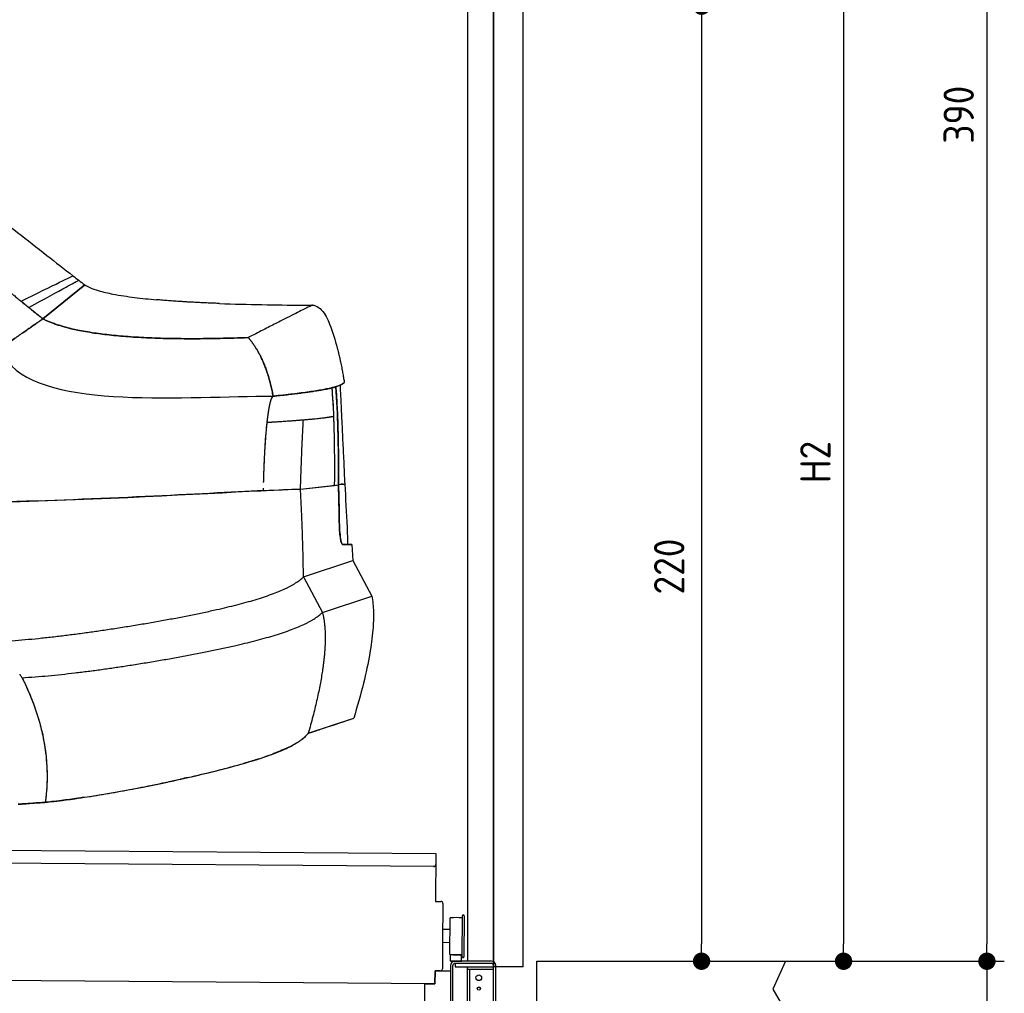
# Model space of a CAD drawing. Header units: millimetres. Extents: x -405 to 6780, y 0 to 7227.
# Tile 15 of 16: x 4511 to 6780, y 2476 to 4719. Entities that reach past the tile are written whole.
import ezdxf

# ---------------------------------------------------------------- set-up
doc = ezdxf.new("R2010")
doc.units = ezdxf.units.MM
doc.layers.add('4', color=3, linetype='Continuous')
for name, color, linetype, lineweight in [('car', 10, 'Continuous', 25), ('Gebäude', 7, 'Continuous', 25), ('Plattform', 7, 'Continuous', 25), ('Ständer vorne', 7, 'Continuous', 25), ('Tor', 200, 'Continuous', 25)]:
    doc.layers.add(name, color=color, linetype=linetype, lineweight=lineweight)
doc.styles.get("Standard").update_dxf_attribs({"font": 'ISOCP.SHX'})
doc.dimstyles.new('GEN-ISO', dxfattribs={"dimscale": 20, "dimtxt": 3.5, "dimasz": 2, "dimexe": 2, "dimexo": 1, "dimgap": 1.5, "dimtad": 1, "dimdec": 1, "dimlfac": 0.1, "dimdsep": 46, "dimtxsty": 'STANDARD', "dimblk": 'PUNKT', "dimcen": 2, "dimclrd": 256, "dimclre": 256, "dimclrt": 2, "dimadec": 0, "dimazin": 0, "dimtp": 0.1, "dimtm": 0.1, "dimtfac": 0.71, "dimtdec": 1, "dimtmove": 2, "dimatfit": 3, "dimldrblk": 'PUNKT', "dimfxl": 2, "dimtolj": 1, "dimarcsym": 0})

# ---------------------------------------------------------------- blocks, each defined once
blk = doc.blocks.new('PUNKT')
at = {"layer": '4', "color": 0, "linetype": 'ByBlock'}
blk.add_line((-0.5, 0), (-1, 0), dxfattribs=at)
at = {"layer": '4', "color": 0, "linetype": 'ByBlock', "const_width": 0.5}
blk.add_lwpolyline([(-0.25, 0, 1), (0.25, 0, 1)], format="xyb", close=True, dxfattribs=at)
blk = doc.blocks.new('*D81')
at = {"layer": '4', "lineweight": -2, "transparency": 16777216}
for p, q in [((5723.1, 6449.9), (6779.9, 6449.9)), ((6739.9, 6409.9), (6739.9, 2590)), ((6198.5, 2550), (6779.9, 2550))]:
    blk.add_line(p, q, dxfattribs=at)
at = {"layer": 'Defpoints', "color": 0, "transparency": 16777216}
for p in [(5703.1, 6449.9), (6178.5, 2550), (6739.9, 2550)]:
    blk.add_point(p, dxfattribs=at)
at = {"layer": '4', "lineweight": -2, "transparency": 16777216, "xscale": 40, "yscale": 40, "zscale": 40}
for p, rotation in [((6739.9, 6449.9), 90), ((6739.9, 2550), 270)]:
    blk.add_blockref('PUNKT', p, dxfattribs=dict(at, rotation=rotation))
at = {"layer": '4', "color": 2, "transparency": 16777216, "insert": (6674.9, 4500), "char_height": 70, "attachment_point": 5, "rotation": 90}
blk.add_mtext('390', dxfattribs=at)
blk = doc.blocks.new('*D82')
at = {"layer": '4', "lineweight": -2, "transparency": 16777216}
for p, q in [((6298.5, 2550), (6779.9, 2550)), ((6739.9, 2510), (6739.9, 240)), ((5723.1, 200), (6779.9, 200))]:
    blk.add_line(p, q, dxfattribs=at)
at = {"layer": 'Defpoints', "color": 0, "transparency": 16777216}
for p in [(6278.5, 2550), (5703.1, 200), (6739.9, 200)]:
    blk.add_point(p, dxfattribs=at)
at = {"layer": '4', "lineweight": -2, "transparency": 16777216, "xscale": 40, "yscale": 40, "zscale": 40}
for p, rotation in [((6739.9, 2550), 90), ((6739.9, 200), 270)]:
    blk.add_blockref('PUNKT', p, dxfattribs=dict(at, rotation=rotation))
at = {"layer": '4', "color": 2, "transparency": 16777216, "insert": (6674.9, 1375), "char_height": 70, "attachment_point": 5, "rotation": 90}
blk.add_mtext('235', dxfattribs=at)
blk = doc.blocks.new('*D83')
at = {"layer": '4', "lineweight": -2, "transparency": 16777216}
for p, q in [((5923.1, 4850), (6449.6, 4850)), ((6409.6, 4810), (6409.6, 2590)), ((6293.1, 2550), (6449.6, 2550))]:
    blk.add_line(p, q, dxfattribs=at)
at = {"layer": 'Defpoints', "color": 0, "transparency": 16777216}
for p in [(5903.1, 4850), (6273.1, 2550), (6409.6, 2550)]:
    blk.add_point(p, dxfattribs=at)
at = {"layer": '4', "lineweight": -2, "transparency": 16777216, "xscale": 40, "yscale": 40, "zscale": 40}
for p, rotation in [((6409.6, 4850), 90), ((6409.6, 2550), 270)]:
    blk.add_blockref('PUNKT', p, dxfattribs=dict(at, rotation=rotation))
at = {"layer": '4', "color": 2, "transparency": 16777216, "insert": (6344.6, 3700), "char_height": 70, "attachment_point": 5, "rotation": 90}
blk.add_mtext('H2', dxfattribs=at)
blk = doc.blocks.new('*D85')
at = {"layer": '4', "lineweight": -2, "transparency": 16777216}
for p, q in [((5463.7, 4749.9), (6122.4, 4749.9)), ((6082.4, 4709.9), (6082.4, 2590)), ((6102.4, 2550), (6122.4, 2550))]:
    blk.add_line(p, q, dxfattribs=at)
at = {"layer": 'Defpoints', "color": 0, "transparency": 16777216}
for p in [(5443.7, 4749.9), (6082.4, 2550), (6082.4, 2550)]:
    blk.add_point(p, dxfattribs=at)
at = {"layer": '4', "lineweight": -2, "transparency": 16777216, "xscale": 40, "yscale": 40, "zscale": 40}
for p, rotation in [((6082.4, 4749.9), 90), ((6082.4, 2550), 270)]:
    blk.add_blockref('PUNKT', p, dxfattribs=dict(at, rotation=rotation))
at = {"layer": '4', "color": 2, "transparency": 16777216, "insert": (6007.8, 3459.2), "char_height": 70, "attachment_point": 5, "rotation": 90}
blk.add_mtext('220', dxfattribs=at)
blk = doc.blocks.new('Palette EG Gl550')
at = {"layer": 'Plattform'}
for p, q in [((432.6, 2837), (5470.4, 2798)), ((5465.2, 2768), (437.3, 2807)), ((5470.4, 2798), (5469.5, 2688)), ((5469.5, 2688), (5481.5, 2687.9)), ((5486.5, 2682.8), (5485.8, 2592.8)), ((5530.6, 2560.5), (5531.3, 2654.5)), ((5535.3, 2654.5), (5534.6, 2560.5)), ((5502.7, 2565.6), (5503.3, 2649.8)), ((5504.2, 2622.8), (5487.1, 2623)), ((5485.8, 2592.8), (5485.3, 2532.9)), ((5502.9, 2592.7), (5485.8, 2592.8)), ((5529, 2565), (5504, 2565)), ((5504, 2550), (5504, 2565)), ((5516, 2565), (5504, 2565)), ((5504, 2550), (5504, 2565)), ((5529, 2550), (5529, 2565)), ((5529, 2550), (5529, 2565)), ((5504, 2550), (5529, 2550)), ((5529, 2550), (5504, 2550)), ((5468.1, 2498), (344.7, 2537.7)), ((5468.3, 2528), (5468.1, 2498)), ((5468.3, 2528), (5480.3, 2527.9)), ((5480.3, 2527.9), (5468.3, 2528))]:
    blk.add_line(p, q, dxfattribs=at)
for centre, radius, start, end in [((5465.2, 2773), 5, 268.5823, 358.5607), ((5481.5, 2682.9), 5, 359.556, 89.556), ((5533.3, 2654.5), 2, 359.3444, 179.3444), ((5503.7, 2649.8), 0.4, 91.7323, 179.3444), ((5514.8, 2323.6), 326.8, 87.1739, 91.9438), ((5530.9, 2650.4), 0.4, 266.9623, 359.3444), ((5503.1, 2565.6), 0.4, 179.3444, 266.9565), ((5522.8, 3449.4), 884.4, 268.7196, 270.4008), ((5494.9, 3653.4), 1088.9, 271.795, 271.861), ((5530.2, 2564.6), 0.4, 359.556, 91.938), ((5532.6, 2560.5), 2, 179.3444, 359.3444), ((5480.3, 2532.9), 5, 269.556, 359.556)]:
    blk.add_arc(centre, radius, start, end, dxfattribs=at)
blk = doc.blocks.new('Ständer vorne ab 340')
at = {"layer": 'Ständer vorne'}
for p, q in [((5543.1, 5562), (5543.1, 2550)), ((5603.1, 2548.7), (5603.1, 5562)), ((5514.3, 2545), (5514.3, 2537)), ((5598.1, 2545), (5514.3, 2545)), ((5514.3, 2537), (5603.1, 2537)), ((5603.1, 2537), (5603.1, 2540))]:
    blk.add_line(p, q, dxfattribs=at)
blk = doc.blocks.new('Tor ab 370 Gebäude')
at = {"layer": 'Tor'}
for p, q in [((5671.1, 2537), (5671.1, 6213)), ((5603.1, 5442), (5603.1, 2537)), ((5603.1, 2537), (5603.1, 5442)), ((5671.1, 2537), (5603.1, 2537))]:
    blk.add_line(p, q, dxfattribs=at)
blk = doc.blocks.new('Gebäude_390_GT235')
at = {"layer": 'Gebäude'}
for p, q in [((5703.1, 2550), (6275.4, 2550)), ((6275.4, 2550), (6246.4, 2485.9)), ((6246.4, 2485.9), (6274.3, 2438))]:
    blk.add_line(p, q, dxfattribs=at)
blk.add_lwpolyline([(5703.1, 200), (5703.1, 2550)], dxfattribs=at)
blk = doc.blocks.new('Ständer_vorne_GT235')
at = {"layer": 'Ständer vorne'}
for p, q in [((5598.1, 2550), (5514.1, 2550)), ((5598.2, 2545), (5514.2, 2545)), ((5468.1, 2498), (5468.3, 2528)), ((5468.3, 2528), (5504.1, 2527.7)), ((5504.1, 2540), (5504.1, 2457.2)), ((5509.2, 2457.2), (5509.2, 2540)), ((5514.3, 2537), (5603.1, 2537)), ((5543.1, 218), (5543.1, 2537)), ((5543.1, 2532), (5603.1, 2532)), ((5548.1, 218), (5548.1, 2532)), ((5603.1, 200), (5603.1, 2540)), ((5608.1, 2454), (5608.1, 2540)), ((5444.1, 2498.2), (5444.1, 2305)), ((5444.1, 2498.2), (5468.1, 2498))]:
    blk.add_line(p, q, dxfattribs=at)
for centre, radius in [((5569.1, 2512), 6.5), ((5569.1, 2487), 3.7)]:
    blk.add_circle(centre, radius, dxfattribs=at)
for centre, radius, start, end in [((5514.1, 2539.9), 10.1, 90.1445, 179.6512), ((5514.2, 2540), 5, 90, 180), ((5598.1, 2540), 10, 0, 90), ((5598.1, 2540), 5, 0, 90)]:
    blk.add_arc(centre, radius, start, end, dxfattribs=at)
blk = doc.blocks.new('Car_210')
at = {"layer": 'car'}
for p, q in [((4533.2, 4065), (4629.1, 4144.2)), ((4629.1, 4144.2), (4533.2, 4065)), ((5228.6, 3925.8), (5228.6, 3925.8)), ((5129.8, 3677.7), (5217.4, 3687.7)), ((5129.8, 3677.7), (5208.5, 3686.7)), ((5208.5, 3686.7), (5217.4, 3687.7)), ((5249.5, 3551), (5227.5, 3551)), ((5249.5, 3551), (5251.6, 3513.7)), ((5249.5, 3551), (5249.5, 3551)), ((5138.3, 3475.2), (5251.6, 3513.7)), ((5138.3, 3475.2), (5251.6, 3513.7)), ((5251.6, 3513.7), (5296, 3432.4)), ((5138.3, 3475.2), (5182.7, 3393.9)), ((5182.7, 3393.9), (5296, 3432.4)), ((5182.7, 3393.9), (5296, 3432.4)), ((5152.2, 3115.2), (5256.6, 3150.7)), ((5256.6, 3150.7), (5256.6, 3150.7)), ((4548.5, 2959.9), (4548.5, 2959.9))]:
    blk.add_line(p, q, dxfattribs=at)
for points, degree, knots in [([(3981.2, 4576.3), (4011, 4562.8), (4040.2, 4548.1), (4098.8, 4516), (4128.2, 4498.7), (4193.9, 4458.5), (4230.1, 4435.3), (4312.7, 4380.5), (4358.9, 4348.5), (4450.5, 4281.5), (4495.8, 4246.3), (4561.4, 4195.7), (4581.5, 4180.2), (4601.8, 4164.7)], 3, [0, 0, 0, 0, 9.804682, 9.804682, 20.039582, 20.039582, 32.918123, 32.918123, 49.776695, 49.776695, 66.971537, 66.971537, 74.620553, 74.620553, 74.620553, 74.620553]), ([(4482.6, 4105.4), (4520.5, 4124.4), (4550.6, 4139.4), (4590.9, 4159.3), (4601.4, 4164.5), (4601.8, 4164.6), (4601.8, 4164.7), (4601.8, 4164.7)], 3, [-140.654436, -140.654436, -140.654436, -140.654436, -105.281448, -105.281448, -70.952565, -70.952565, -70.29518, -70.29518, -70.29518, -70.29518]), ([(4482.6, 4105.4), (4520.5, 4124.4), (4550.6, 4139.4), (4590.9, 4159.3), (4601.4, 4164.5), (4601.8, 4164.6), (4601.8, 4164.7), (4601.8, 4164.7)], 3, [-140.654436, -140.654436, -140.654436, -140.654436, -105.281448, -105.281448, -70.952565, -70.952565, -70.29518, -70.29518, -70.29518, -70.29518]), ([(4500.7, 4090.9), (4537.4, 4111.5), (4566.5, 4127.6), (4600.4, 4146.4), (4609.6, 4151.5), (4614, 4153.9), (4614.5, 4154.2), (4615.1, 4154.5), (4615.2, 4154.6), (4615.2, 4154.6)], 3, [0, 0, 0, 0, 35.576936, 35.576936, 61.585642, 61.585642, 66.42548, 66.42548, 70.300538, 70.300538, 70.300538, 70.300538]), ([(4500.7, 4090.9), (4537.4, 4111.5), (4566.5, 4127.6), (4600.4, 4146.4), (4609.6, 4151.5), (4614, 4153.9), (4614.5, 4154.2), (4615.1, 4154.5), (4615.2, 4154.6), (4615.2, 4154.6)], 3, [0, 0, 0, 0, 35.576936, 35.576936, 61.585642, 61.585642, 66.42548, 66.42548, 70.300538, 70.300538, 70.300538, 70.300538]), ([(4629.1, 4144.2), (4632.7, 4141.8), (4636.7, 4139.8), (4647, 4135.3), (4653.6, 4133.1), (4671.4, 4128), (4682.9, 4125.5), (4710.7, 4120.3), (4727.3, 4118), (4760.8, 4114.1), (4777.9, 4112.4), (4794.9, 4111.1)], 3, [0, 0, 0, 0, 1.310081, 1.310081, 3.389134, 3.389134, 6.890093, 6.890093, 11.890328, 11.890328, 17.030956, 17.030956, 17.030956, 17.030956]), ([(4939.7, 4103.6), (4972.5, 4102.6), (5005.3, 4102), (5068.7, 4101.3), (5099.4, 4101.2), (5137.8, 4101.3), (5145.8, 4101.3), (5153.8, 4101.4)], 3, [0, 0, 0, 0, 9.85866, 9.85866, 19.202734, 19.202734, 21.680518, 21.680518, 21.680518, 21.680518]), ([(5161.4, 4099.9), (5166.3, 4098.1), (5181.8, 4086), (5197.3, 4052.2), (5207.3, 4020.6), (5212.5, 4001), (5212.8, 4000.1)], 3, [0.778636, 0.778636, 0.778636, 0.778636, 2.335615, 6.145733, 11.929162, 12.226249, 12.226249, 12.226249, 12.226249]), ([(5212.8, 4000.1), (5213.6, 3997.1), (5214.4, 3993.8), (5216.1, 3987), (5216.9, 3983.4), (5218.4, 3977), (5219, 3974.3), (5220.6, 3967), (5221.6, 3962.2), (5223.4, 3953.8), (5224.1, 3950), (5225.5, 3942.7), (5226.2, 3939.1), (5227.5, 3932.2), (5228.1, 3928.8), (5228.6, 3925.8)], 3, [0, 0, 0, 0, 1.440482, 1.440482, 2.740083, 2.740083, 3.642576, 3.642576, 5.046164, 5.046164, 6.243285, 6.243285, 7.518088, 7.518088, 9.016924, 9.016924, 9.016924, 9.016924]), ([(5228.6, 3925.8), (5228.6, 3925.8), (5228.6, 3925.7), (5228.6, 3925.6), (5228.6, 3925.5), (5228.7, 3925.4), (5228.7, 3925.3), (5228.7, 3925.1), (5228.7, 3925), (5228.7, 3924.9)], 3, [0.00000193, 0.00000193, 0.00000193, 0.00000193, 0.00538812, 0.00538812, 0.00538812, 0.01667736, 0.01667736, 0.01667736, 0.02785954, 0.02785954, 0.02785954, 0.02785954]), ([(5208.5, 3686.7), (5208.5, 3728.1), (5208, 3774.1), (5205.6, 3845.8), (5203.9, 3880.9), (5200.7, 3911.5)], 3, [-22.037586, -22.037586, -22.037586, -22.037586, -9.220854, -9.220854, 0, 0, 0, 0]), ([(5217.4, 3687.7), (5217.1, 3728.5), (5216.5, 3775.1), (5214, 3847.7), (5212.3, 3882.5), (5209.3, 3913.8)], 3, [-22.210416, -22.210416, -22.210416, -22.210416, -9.425732, -9.425732, 0, 0, 0, 0]), ([(5209.3, 3913.8), (5210.3, 3902.6), (5211.3, 3890.9), (5212, 3879.2), (5213.1, 3862.8), (5213.9, 3846.2), (5214.6, 3830.3), (5214.7, 3825.8), (5214.9, 3821.4), (5215, 3817.1), (5215.2, 3811.9), (5215.4, 3806.7), (5215.5, 3801.3), (5216.2, 3779.1), (5216.6, 3755.8), (5216.9, 3733.1), (5217.1, 3718.5), (5217.3, 3704.1), (5217.4, 3690.3), (5217.4, 3689.4), (5217.4, 3688.6), (5217.4, 3687.7)], 3, [0, 0, 0, 0, 3.377196, 3.377196, 3.377196, 8.085501, 8.085501, 8.085501, 9.401863, 9.401863, 9.401863, 10.992336, 10.992336, 10.992336, 17.647151, 17.647151, 17.647151, 21.934575, 21.934575, 21.934575, 22.210416, 22.210416, 22.210416, 22.210416]), ([(5219.1, 3917.2), (5219.6, 3909.5), (5220, 3901.4), (5221.1, 3882.6), (5221.7, 3871.6), (5222.9, 3849.7), (5223.5, 3838.8), (5224.8, 3815.6), (5225.5, 3803.3), (5227, 3774.9), (5227.9, 3758.8), (5229.8, 3725.4), (5230.7, 3707.6), (5231.7, 3689.9)], 3, [0.863699, 0.863699, 0.863699, 0.863699, 3.447647, 3.447647, 6.729212, 6.729212, 10.010778, 10.010778, 13.804693, 13.804693, 18.911744, 18.911744, 24.243414, 24.243414, 24.243414, 24.243414]), ([(5222.3, 3918.7), (5224.4, 3919.8), (5226, 3920.9), (5227, 3921.9), (5227.2, 3922.2), (5227.4, 3922.4), (5227.6, 3922.6)], 3, [0.7880197, 0.7880197, 0.7880197, 0.7880197, 0.8837873, 0.8837873, 0.8837873, 0.903202, 0.903202, 0.903202, 0.903202]), ([(5051.9, 3830.8), (5052.2, 3833.9), (5052.6, 3837.9), (5053.5, 3844.9), (5054.6, 3853.1), (5055.6, 3860.1), (5057.1, 3868.5), (5058.3, 3874.4), (5060.1, 3881.5), (5061.7, 3886.3), (5064, 3890.3), (5065.2, 3891)], 4, [-1, -1, -1, -1, -1, -0.782201, -0.686727, -0.584507, -0.481609, -0.380456, -0.284035, -0.194564, 0, 0, 0, 0, 0]), ([(5061.4, 3884.7), (5061.7, 3885.5), (5062, 3886.3), (5062.8, 3887.8), (5063.1, 3888.4), (5063.5, 3889)], 3, [20.8290256, 20.8290256, 20.8290256, 20.8290256, 21.0946505, 21.0946505, 21.3554529, 21.3554529, 21.3554529, 21.3554529]), ([(5050.8, 3819.7), (5051.3, 3824.7), (5051.8, 3829.6), (5052.9, 3840.5), (5053.7, 3846.7), (5054.5, 3852.7)], 3, [14.329018, 14.329018, 14.329018, 14.329018, 15.821067, 15.821067, 17.675666, 17.675666, 17.675666, 17.675666]), ([(5129.8, 3677.7), (5130.2, 3689.9), (5130.8, 3715.7), (5132.1, 3755.7), (5133.4, 3796.6), (5134.7, 3824), (5135.2, 3837.2)], 3, [0, 0, 0, 0, 3.681087, 7.746244, 12.02027, 15.991023, 15.991023, 15.991023, 15.991023]), ([(5208.5, 3686.7), (5208.5, 3728.1), (5208, 3774.1), (5206.3, 3825.4), (5205.9, 3835.6), (5205.4, 3846)], 3, [-22.037586, -22.037586, -22.037586, -22.037586, -9.220854, -9.220854, -6.255718, -6.255718, -6.255718, -6.255718]), ([(5044.8, 3692), (5044.9, 3694.6), (5045, 3702.2), (5045.4, 3716.3), (5045.6, 3724.7), (5046.6, 3754.9), (5047.8, 3777.7), (5049.7, 3808.8), (5051.2, 3823.6), (5051.9, 3830.8)], 4, [-0.837973, -0.837973, -0.837973, -0.837973, -0.837973, -0.7761885, -0.6619948, -0.5404315, -0.4154351, -0.284078, 0, 0, 0, 0, 0]), ([(5047.6, 3773.5), (5048.1, 3781.7), (5048.5, 3789.7), (5049.1, 3798), (5049.1, 3798.4), (5049.2, 3798.8)], 3, [9.699781, 9.699781, 9.699781, 9.699781, 12.106603, 12.106603, 12.226315, 12.226315, 12.226315, 12.226315]), ([(5217.4, 3687.7), (5217.5, 3685.5), (5217.5, 3683.2), (5217.6, 3680.9), (5217.8, 3675.5), (5218, 3670.1), (5218.2, 3664.7), (5218.5, 3654.1), (5218.8, 3643.5), (5219.1, 3632.9), (5219.3, 3627.6), (5219.4, 3622.2), (5219.6, 3616.9), (5219.7, 3613.2), (5219.8, 3609.5), (5219.8, 3605.8), (5219.9, 3604.2), (5219.9, 3602.6), (5219.9, 3601)], 3, [0, 0, 0, 0, 0.673333, 0.673333, 0.673333, 2.293064, 2.293064, 2.293064, 5.476177, 5.476177, 5.476177, 7.067734, 7.067734, 7.067734, 8.177998, 8.177998, 8.177998, 8.65929, 8.65929, 8.65929, 8.65929]), ([(5228.3, 3689.6), (5227.5, 3689.6), (5226.7, 3689.5), (5225.7, 3689.4), (5224.9, 3689.3), (5224, 3689.2), (5223, 3689.2)], 3, [0.1757914, 0.1757914, 0.1757914, 0.1757914, 0.2325133, 0.2325133, 0.2325133, 0.2801698, 0.2801698, 0.2801698, 0.2801698]), ([(5231.7, 3689.9), (5233.9, 3656.6), (5236, 3623.4), (5238.4, 3577.1), (5239, 3564), (5239.5, 3551)], 3, [0, 0, 0, 0, 10.000165, 10.000165, 13.909615, 13.909615, 13.909615, 13.909615]), ([(5227.5, 3551), (5227.5, 3551), (5227.4, 3551), (5227.1, 3551.1), (5227, 3551.2), (5226.2, 3551.9), (5225.7, 3553), (5224.4, 3556.7), (5223.7, 3559.7), (5222.3, 3567.7), (5221.7, 3572.8), (5220.6, 3584.5), (5220.3, 3590.9), (5220, 3598.7), (5220, 3599.8), (5219.9, 3601)], 3, [6.227691, 6.227691, 6.227691, 6.227691, 6.40124, 6.40124, 6.830873, 6.830873, 8.154145, 8.154145, 9.858707, 9.858707, 11.810756, 11.810756, 13.787904, 13.787904, 14.140047, 14.140047, 14.140047, 14.140047]), ([(5219.9, 3601), (5220, 3598.3), (5220.1, 3595.6), (5220.2, 3592.9), (5220.5, 3585.8), (5221, 3579), (5221.7, 3573.1), (5222.5, 3566.3), (5223.4, 3560.7), (5224.4, 3556.9), (5225, 3554.8), (5225.6, 3553.2), (5226.1, 3552.2), (5226.5, 3551.5), (5226.9, 3551.2), (5227.3, 3551), (5227.4, 3551), (5227.5, 3551), (5227.5, 3551)], 3, [-14.140047, -14.140047, -14.140047, -14.140047, -13.325712, -13.325712, -13.325712, -11.159751, -11.159751, -11.159751, -8.693721, -8.693721, -8.693721, -7.329473, -7.329473, -7.329473, -6.392757, -6.392757, -6.392757, -6.227691, -6.227691, -6.227691, -6.227691]), ([(5227.5, 3551), (5227.8, 3551), (5228.1, 3551), (5228.4, 3551), (5229.7, 3551), (5230.9, 3551), (5232, 3551), (5238.4, 3551), (5242.9, 3551), (5245.8, 3551), (5247.9, 3551), (5249.1, 3551), (5249.5, 3551), (5249.5, 3551), (5249.5, 3551), (5249.5, 3551)], 3, [0.050371, 0.050371, 0.050371, 0.050371, 0.815728, 0.815728, 0.815728, 3.975345, 3.975345, 3.975345, 21.637593, 21.637593, 21.637593, 35.083355, 35.083355, 35.083355, 37.363456, 37.363456, 37.363456, 37.363456]), ([(5296, 3432.4), (5298.4, 3420.5), (5299.6, 3408.3), (5300.6, 3382.2), (5300.2, 3368.2), (5297.8, 3336.2), (5295.4, 3318.2), (5288.7, 3277.3), (5283.9, 3254.5), (5271.9, 3204.6), (5264.5, 3177.6), (5256.6, 3150.7)], 3, [0, 0, 0, 0, 3.658977, 3.658977, 7.835655, 7.835655, 13.280606, 13.280606, 20.260908, 20.260908, 28.666699, 28.666699, 28.666699, 28.666699]), ([(4486.2, 3246.2), (4486.6, 3245.5), (4487.1, 3244.9), (4487.5, 3244.2), (4488.9, 3242.1), (4490.3, 3240), (4491.7, 3237.9)], 3, [8.933822, 8.933822, 8.933822, 8.933822, 9.177163, 9.177163, 9.177163, 9.934109, 9.934109, 9.934109, 9.934109]), ([(4491.7, 3237.9), (4493.3, 3234.6), (4494.9, 3231.4), (4496.5, 3228.2), (4498.5, 3224.2), (4500.5, 3220.1), (4502.4, 3216), (4508.6, 3202.7), (4514.2, 3189.3), (4519.3, 3176), (4533.4, 3138.5), (4542.8, 3101.1), (4547.5, 3063.6), (4549.9, 3044.9), (4551.1, 3026.2), (4551.1, 3007.5), (4551.1, 2997.4), (4550.7, 2987.3), (4550, 2977.3), (4549.5, 2970.2), (4548.9, 2963.2), (4548.1, 2956.2), (4547.9, 2954.6), (4547.7, 2953), (4547.5, 2951.5)], 3, [0, 0, 0, 0, 0.033683, 0.033683, 0.033683, 0.076096, 0.076096, 0.076096, 0.215929, 0.215929, 0.215929, 0.607965, 0.607965, 0.607965, 0.803982, 0.803982, 0.803982, 0.909796, 0.909796, 0.909796, 0.983463, 0.983463, 0.983463, 1, 1, 1, 1]), ([(5152.2, 3115.2), (5152.8, 3115.7), (5153.4, 3116), (5154.1, 3116.3), (5155.5, 3116.8), (5157, 3117), (5158.4, 3117.3), (5159.9, 3117.6), (5161.3, 3118.1), (5162.7, 3118.7), (5164.2, 3119.3), (5165.8, 3119.9), (5167.3, 3120.4), (5169.2, 3121), (5171.1, 3121.6), (5173, 3122.3), (5175.6, 3123.2), (5178.1, 3124.1), (5180.6, 3124.9), (5186.1, 3126.8), (5191.3, 3128.5), (5196.2, 3130.2), (5225.6, 3140.2), (5244.3, 3146.6), (5252.2, 3149.2), (5255.1, 3150.2), (5256.6, 3150.7), (5256.6, 3150.7)], 3, [0, 0, 0, 0, 0.0049402, 0.0049402, 0.0049402, 0.0149763, 0.0149763, 0.0149763, 0.0256933, 0.0256933, 0.0256933, 0.0376047, 0.0376047, 0.0376047, 0.0524351, 0.0524351, 0.0524351, 0.0735002, 0.0735002, 0.0735002, 0.1198393, 0.1198393, 0.1198393, 0.397749, 0.397749, 0.397749, 0.4999998, 0.4999998, 0.4999998, 0.4999998]), ([(4547.5, 2951.5), (4554.1, 2952), (4560.7, 2952.9), (4567.2, 2953.8), (4576, 2954.9), (4584.9, 2956), (4593.7, 2957.2), (4623.1, 2961.2), (4652.7, 2966), (4682.2, 2971.2), (4728.1, 2979.3), (4773.9, 2988.5), (4818, 2998.1), (4862.7, 3007.8), (4905.8, 3018), (4945.6, 3028.4), (4986.5, 3039.1), (5024, 3050.1), (5055.9, 3061.5), (5072.8, 3067.5), (5088.1, 3073.6), (5101.5, 3079.9), (5108.1, 3083.1), (5114.2, 3086.3), (5119.9, 3089.5), (5123.6, 3091.6), (5127.2, 3093.8), (5130.4, 3096), (5133.2, 3097.9), (5135.8, 3099.8), (5138.3, 3101.7), (5140.5, 3103.3), (5142.6, 3104.9), (5144.5, 3106.7), (5146, 3108.3), (5147.4, 3110.1), (5148.8, 3111.7), (5149.8, 3113), (5150.8, 3114.1), (5151.9, 3115), (5152, 3115.1), (5152.1, 3115.1), (5152.2, 3115.2)], 3, [0.4159945, 0.4159945, 0.4159945, 0.4159945, 0.431355, 0.431355, 0.431355, 0.4518742, 0.4518742, 0.4518742, 0.5198591, 0.5198591, 0.5198591, 0.6254899, 0.6254899, 0.6254899, 0.732232, 0.732232, 0.732232, 0.8419804, 0.8419804, 0.8419804, 0.8999348, 0.8999348, 0.8999348, 0.9284727, 0.9284727, 0.9284727, 0.9473661, 0.9473661, 0.9473661, 0.9634386, 0.9634386, 0.9634386, 0.9776855, 0.9776855, 0.9776855, 0.9899255, 0.9899255, 0.9899255, 0.9990136, 0.9990136, 0.9990136, 1, 1, 1, 1]), ([(5128.3, 3094.6), (5127, 3093.8), (5125.8, 3092.9), (5124.5, 3092.1), (5122.4, 3090.9), (5120.2, 3089.6), (5117.9, 3088.3)], 3, [-0.94332794, -0.94332794, -0.94332794, -0.94332794, -0.93637222, -0.93637222, -0.93637222, -0.92514231, -0.92514231, -0.92514231, -0.92514231]), ([(5145.8, 3108.1), (5144.7, 3107), (5143.6, 3105.9), (5142.4, 3104.9), (5141, 3103.6), (5139.4, 3102.4), (5137.8, 3101.3)], 3, [-0.98119052, -0.98119052, -0.98119052, -0.98119052, -0.97264, -0.97264, -0.97264, -0.96233092, -0.96233092, -0.96233092, -0.96233092]), ([(4547.5, 2951.5), (4538.3, 2950.7), (4529, 2950), (4519.8, 2949.3), (4511.4, 2948.6), (4502.9, 2947.9), (4494.5, 2947.3), (4491.3, 2947), (4488.1, 2946.8), (4484.9, 2946.5)], 3, [0, 0, 0, 0, 2.78449, 2.78449, 2.78449, 5.316255, 5.316255, 5.316255, 6.281594, 6.281594, 6.281594, 6.281594]), ([(4484.9, 2946.5), (4490.2, 2946.9), (4495.4, 2947.3), (4500.7, 2947.7), (4504.2, 2948), (4507.7, 2948.3), (4511.1, 2948.6), (4518.1, 2949.1), (4525.1, 2949.7), (4532.1, 2950.2), (4536.4, 2950.6), (4540.8, 2950.9), (4545.1, 2951.2), (4545.9, 2951.3), (4546.7, 2951.4), (4547.5, 2951.5)], 3, [-6.281594, -6.281594, -6.281594, -6.281594, -4.69744, -4.69744, -4.69744, -3.649601, -3.649601, -3.649601, -1.544285, -1.544285, -1.544285, -0.246661, -0.246661, -0.246661, 0, 0, 0, 0]), ([(4636, 2963.5), (4631.6, 2962.8), (4627.1, 2962.1), (4622.6, 2961.4), (4610, 2959.5), (4597.4, 2957.7), (4584.9, 2956), (4577.3, 2955), (4569.7, 2954.1), (4562.2, 2953.1), (4557.3, 2952.5), (4552.4, 2951.9), (4547.5, 2951.5)], 3, [-0.48443164, -0.48443164, -0.48443164, -0.48443164, -0.47410808, -0.47410808, -0.47410808, -0.44505127, -0.44505127, -0.44505127, -0.42740267, -0.42740267, -0.42740267, -0.41599447, -0.41599447, -0.41599447, -0.41599447])]:
    blk.add_open_spline(points, degree=degree, knots=knots, dxfattribs=at)
for points, degree in [([(4377, 4192.3), (4405.4, 4168.6), (4437.2, 4142), (4477.1, 4109.4), (4533.2, 4065)], 4), ([(4601.8, 4164.7), (4606.3, 4161.4), (4610.7, 4157.9), (4615.2, 4154.6)], 3), ([(4615.2, 4154.6), (4619.8, 4151.1), (4624.5, 4147.6), (4629.1, 4144.2)], 3), ([(4939.7, 4103.6), (4856.6, 4106), (4794.9, 4111.1)], 2), ([(4482.6, 4105.4), (4486.9, 4101.9), (4491.4, 4098.3), (4496, 4094.6), (4500.7, 4090.9)], 4), ([(4533.2, 4065), (4524.5, 4071.9), (4516.2, 4078.4), (4508.3, 4084.8), (4500.7, 4090.9)], 4), ([(5153.8, 4101.4), (5152.3, 4101.4), (5006.7, 4025.6)], 2), ([(5153.8, 4101.4), (5152.3, 4101.4), (5006.7, 4025.6)], 2), ([(5153.8, 4101.4), (5155.6, 4101.4), (5158.2, 4101.1), (5161.4, 4099.9)], 3), ([(4533.2, 4065), (4509.2, 4048), (4437.2, 3997.3)], 2), ([(4437.2, 3997.3), (4509.2, 4048), (4533.2, 4065)], 2), ([(4533.2, 4065), (4645, 4009.2), (5006.7, 4025.6)], 2), ([(5006.7, 4025.6), (4645, 4009.2), (4533.2, 4065)], 2), ([(5065.2, 3891), (5048.2, 3978.6), (5006.7, 4025.6)], 2), ([(5006.7, 4025.6), (5048.2, 3978.6), (5065.2, 3891)], 2), ([(4446.5, 3976.1), (4517.6, 3856.9), (4844.4, 3888), (5044.3, 3890.8)], 3), ([(5228.7, 3925.1), (5228.6, 3924.5), (5228.4, 3923.9)], 2), ([(5228.6, 3925.8), (5228.7, 3925.6), (5228.7, 3925.3)], 2), ([(5218.7, 3917.1), (5188.3, 3904.5), (5065.2, 3891)], 2), ([(5065.2, 3891), (5161.1, 3901.5), (5200.7, 3911.5)], 2), ([(5200.7, 3911.5), (5205.4, 3912.6), (5209.3, 3913.8)], 2), ([(5205.4, 3846), (5204.4, 3867.9), (5202.9, 3890.7), (5200.7, 3911.5)], 3), ([(5211.4, 3914.5), (5210.7, 3914.2), (5210, 3914), (5209.3, 3913.8)], 3), ([(5218.9, 3917.2), (5217.9, 3916.8), (5216.9, 3916.4), (5215.8, 3916)], 3), ([(5225.6, 3920.8), (5223.2, 3919), (5218.9, 3917.2)], 2), ([(5228.4, 3924), (5227.7, 3922.1), (5225.4, 3920.3), (5221.6, 3918.4)], 3), ([(5228, 3923.1), (5227.3, 3922), (5225.7, 3920.8)], 2), ([(5044.3, 3890.8), (5051.4, 3890.9), (5058.4, 3891), (5065.2, 3891)], 3), ([(5058.5, 3874.9), (5058.9, 3876.7), (5059.4, 3878.5), (5059.8, 3880.1)], 3), ([(5051.9, 3830.8), (5169.3, 3838.6), (5205.4, 3846)], 2), ([(5051.9, 3830.8), (5100.5, 3834.1), (5135.2, 3837.2)], 2), ([(5135.2, 3837.2), (5184.3, 3841.7), (5205.4, 3846)], 2), ([(5045.7, 3725.9), (5045.9, 3734.5), (5046.2, 3743.1), (5046.6, 3751.6)], 3), ([(5044.8, 3692), (5044.9, 3698.8), (5045.1, 3705.7), (5045.3, 3712.6)], 3), ([(3957.3, 3644.9), (4331.6, 3620.4), (4934, 3670), (5129.8, 3677.7)], 3), ([(5044.5, 3673.4), (5044.5, 3675.3), (5044.6, 3677.2), (5044.6, 3679.1)], 3), ([(5044.5, 3673.4), (5044.5, 3674.7), (5044.6, 3676), (5044.6, 3677.4), (5044.6, 3679.1)], 4), ([(5044.5, 3673.4), (5077.9, 3675.3), (5106.7, 3676.8), (5129.8, 3677.7)], 3), ([(5138.3, 3475.2), (5136.2, 3576.8), (5129.8, 3677.7)], 2), ([(5138.3, 3475.2), (5136.2, 3576.8), (5129.8, 3677.7)], 2), ([(5217.4, 3688.6), (5226.9, 3689.6), (5231.7, 3689.9), (5231.7, 3689.9)], 3), ([(5217.4, 3688.6), (5226.9, 3689.6), (5231.7, 3689.9), (5231.7, 3689.9)], 3), ([(5219.9, 3601), (5219.3, 3629.9), (5218.4, 3658.8), (5217.4, 3687.7)], 3), ([(5044.5, 3673.4), (4899.4, 3665.2), (4666.9, 3649.6), (4432.9, 3642.2)], 3), ([(4437.1, 3320.8), (4647.7, 3334.8), (4877.4, 3384), (5075.1, 3414.1), (5138.3, 3475.2)], 4), ([(4437.1, 3320.8), (4647.7, 3334.8), (4877.4, 3384), (5075.1, 3414.1), (5138.3, 3475.2)], 4), ([(4491.7, 3237.9), (4699.7, 3252.7), (4926.4, 3302.5), (5121.5, 3333.2), (5182.7, 3393.9)], 4), ([(4491.7, 3237.9), (4699.7, 3252.7), (4926.4, 3302.5), (5121.5, 3333.2), (5182.7, 3393.9)], 4), ([(5182.7, 3393.9), (5190.3, 3364.8), (5189.3, 3323.4)], 2), ([(5189.3, 3323.4), (5187.4, 3242.7), (5152.2, 3115.2)], 2), ([(4491.7, 3237.9), (4565.5, 3094.5), (4547.5, 2951.5)], 2), ([(4547.5, 2951.5), (4734.4, 2972.1), (4936.1, 3025), (5108.4, 3059.2), (5152.2, 3115.2)], 4), ([(5161.1, 3118.1), (5158, 3117), (5154.9, 3115.9), (5151.9, 3114.8)], 3), ([(5103.2, 3080.8), (5093.2, 3076), (5082.1, 3071.3), (5070, 3066.7)], 3), ([(5034.7, 3054.2), (5024.9, 3051), (5014.7, 3047.8), (5004.1, 3044.7)], 3), ([(4876.2, 3011.2), (4870.3, 3009.9), (4864.4, 3008.5), (4858.5, 3007.1)], 3)]:
    blk.add_open_spline(points, degree=degree, dxfattribs=at)

msp = doc.modelspace()

# ---------------------------------------------------------------- block references
at = {"layer": 'car', "rotation": 359.555457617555}
msp.add_blockref('Car_210', (0, 0), dxfattribs=at)
at = {"layer": 'Gebäude'}
msp.add_blockref('Gebäude_390_GT235', (0, 0), dxfattribs=at)
at = {"layer": 'Plattform'}
msp.add_blockref('Palette EG Gl550', (0, 0), dxfattribs=at)
at = {"layer": 'Ständer vorne'}
for name in ['Ständer vorne ab 340', 'Ständer_vorne_GT235']:
    msp.add_blockref(name, (0, 0), dxfattribs=at)
at = {"layer": 'Tor', "linetype": 'ByBlock'}
msp.add_blockref('Tor ab 370 Gebäude', (0, 0), dxfattribs=at)

# ---------------------------------------------------------------- dimensions: what is measured, and where the dimension line sits
at = {"layer": '4'}
for base, p1, p2, override, picture, middle in [((6739.94, 2550), (5703.08, 6449.9), (6178.52, 2550), {"dimdec": 0, "dimtdec": 3, "dimtolj": 0}, '*D81', (6674.94, 4499.95)), ((6739.94, 200), (6278.52, 2550), (5703.08, 200), {"dimtdec": 3, "dimtolj": 0}, '*D82', (6674.93, 1375))]:
    dim = msp.add_linear_dim(base=base, p1=p1, p2=p2, angle=90, dimstyle='GEN-ISO', override=override, dxfattribs=at)
    dim.commit()
    dim.dimension.update_dxf_attribs({"geometry": picture, "text_midpoint": middle})
dim = msp.add_linear_dim(base=(6409.62, 2550), p1=(5903.08, 4850), p2=(6273.11, 2550), angle=90, text='H2', dimstyle='GEN-ISO', override={"dimdec": 0, "dimtdec": 3, "dimtolj": 0}, dxfattribs=at)
dim.commit()
dim.dimension.update_dxf_attribs({"geometry": '*D83', "text_midpoint": (6344.62, 3700)})
dim = msp.add_linear_dim(base=(6082.39, 2550), p1=(5443.66, 4749.87), p2=(6082.39, 2550), angle=90, dimstyle='GEN-ISO', override={"dimtdec": 3, "dimtolj": 0}, dxfattribs=at)
dim.commit()
dim.dimension.update_dxf_attribs({"geometry": '*D85', "text_midpoint": (6007.78, 3459.23), "dimtype": 160})

doc.saveas('drawing.dxf')
